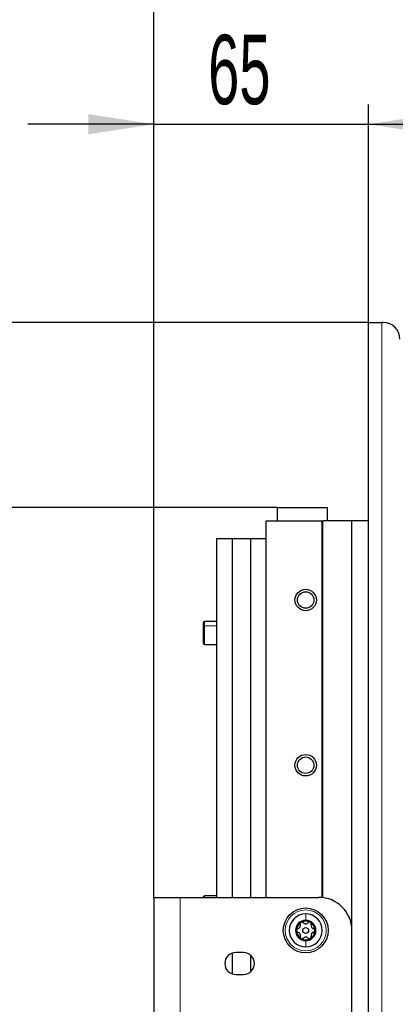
# Paper-space layout 'Blatt3' of a CAD drawing. Header units: millimetres. Extents: x 5 to 418, y 2 to 292.
# Tile 83 of 100: x 199 to 218, y 217 to 267. Entities that reach past the tile are written whole.
import ezdxf

# ---------------------------------------------------------------- set-up
doc = ezdxf.new("R2010")
doc.units = ezdxf.units.MM
doc.layers.add('SLD-0', color=7, linetype='Continuous')
doc.styles.add('SLDTEXTSTYLE0', font='TXT', dxfattribs={"width": 0.605})
doc.dimstyles.new('SLDDIMSTYLE0', dxfattribs={"dimtxt": 3.5, "dimasz": 3.302, "dimexe": 0, "dimexo": 0.0625, "dimgap": 0.875, "dimtad": 1, "dimdec": 0, "dimlfac": 6, "dimrnd": 1e-09, "dimzin": 12, "dimdsep": 46, "dimtxsty": 'SLDTEXTSTYLE0', "dimsah": 1, "dimcen": 0.09, "dimadec": 0, "dimazin": 3, "dimtfac": 1, "dimtofl": 0, "dimtmove": 0, "dimatfit": 3, "dimfxl": 1, "dimfrac": 2, "dimtolj": 1, "dimtzin": 12, "dimarcsym": 0})
doc.dimstyles.new('SLDDIMSTYLE1', dxfattribs={"dimtxt": 3.5, "dimasz": 3.302, "dimexe": 0, "dimexo": 0.0625, "dimgap": 0.875, "dimtad": 1, "dimlfac": 6, "dimrnd": 1e-09, "dimzin": 12, "dimdsep": 46, "dimtxsty": 'SLDTEXTSTYLE0', "dimsah": 1, "dimcen": 0.09, "dimadec": 0, "dimazin": 3, "dimtfac": 1, "dimtofl": 0, "dimtmove": 0, "dimatfit": 3, "dimfxl": 1, "dimfrac": 2, "dimtolj": 1, "dimtzin": 12, "dimarcsym": 0})
doc.dimstyles.new('SLDDIMSTYLE2', dxfattribs={"dimtxt": 3.5, "dimasz": 3.302, "dimexe": 0, "dimexo": 0.0625, "dimgap": 0.875, "dimtad": 1, "dimlfac": 6, "dimrnd": 1e-09, "dimzin": 12, "dimdsep": 46, "dimtxsty": 'SLDTEXTSTYLE0', "dimsah": 1, "dimcen": 0.09, "dimadec": 0, "dimazin": 3, "dimtfac": 1, "dimtmove": 0, "dimatfit": 0, "dimfxl": 1, "dimfrac": 2, "dimtolj": 1, "dimtzin": 12, "dimarcsym": 0})

# ---------------------------------------------------------------- blocks, each defined once
blk = doc.blocks.new('_D_17')
at = {"layer": 'SLD-0', "color": 7}
for p, q in [((211.904, 242.008), (194.66, 242.008)), ((195.66, 119.658), (195.66, 242.008)), ((209.877, 119.658), (194.66, 119.658))]:
    blk.add_line(p, q, dxfattribs=at)
for points in [[(195.66, 242.008), (195.152, 238.706), (196.168, 238.706)], [(195.66, 119.658), (196.168, 122.96), (195.152, 122.96)]]:
    blk.add_solid(points, dxfattribs=at)
at = {"layer": 'SLD-0', "color": 7, "insert": (191.149, 176.823), "char_height": 3.5, "attachment_point": 1, "rotation": 90, "style": 'SLDTEXTSTYLE0'}
blk.add_mtext('734', dxfattribs=at)
blk = doc.blocks.new('_D_18')
at = {"layer": 'SLD-0', "color": 7}
for p, q in [((195.66, 251.341), (195.66, 257.691)), ((216.488, 251.341), (194.66, 251.341)), ((195.66, 242.008), (195.66, 251.341)), ((211.904, 242.008), (194.66, 242.008)), ((195.66, 242.008), (195.66, 235.658))]:
    blk.add_line(p, q, dxfattribs=at)
for points in [[(195.66, 251.341), (196.168, 254.643), (195.152, 254.643)], [(195.66, 242.008), (195.152, 238.706), (196.168, 238.706)]]:
    blk.add_solid(points, dxfattribs=at)
at = {"layer": 'SLD-0', "color": 7, "insert": (191.149, 244.001), "char_height": 3.5, "attachment_point": 1, "rotation": 90, "style": 'SLDTEXTSTYLE0'}
blk.add_mtext('56', dxfattribs=at)
blk = doc.blocks.new('_D_19')
at = {"layer": 'SLD-0', "color": 7}
for p, q in [((205.654, 222.341), (205.654, 262.341)), ((216.488, 251.341), (216.488, 262.341)), ((205.654, 261.341), (199.304, 261.341)), ((205.654, 261.341), (216.488, 261.341)), ((216.488, 261.341), (222.838, 261.341))]:
    blk.add_line(p, q, dxfattribs=at)
for points in [[(205.654, 261.341), (202.352, 261.849), (202.352, 260.833)], [(216.488, 261.341), (219.79, 260.833), (219.79, 261.849)]]:
    blk.add_solid(points, dxfattribs=at)
at = {"layer": 'SLD-0', "color": 7, "insert": (208.397, 265.853), "char_height": 3.5, "attachment_point": 1, "style": 'SLDTEXTSTYLE0'}
blk.add_mtext('65', dxfattribs=at)
blk = doc.blocks.new('_D_20')
at = {"layer": 'SLD-0', "color": 7}
for p, q in [((216.488, 251.341), (216.488, 262.341)), ((255.071, 239.441), (255.071, 262.341)), ((216.488, 261.341), (255.071, 261.341))]:
    blk.add_line(p, q, dxfattribs=at)
for points in [[(216.488, 261.341), (219.79, 260.833), (219.79, 261.849)], [(255.071, 261.341), (251.769, 261.849), (251.769, 260.833)]]:
    blk.add_solid(points, dxfattribs=at)
at = {"layer": 'SLD-0', "color": 7, "insert": (229.764, 265.853), "char_height": 3.5, "attachment_point": 1, "style": 'SLDTEXTSTYLE0'}
blk.add_mtext('231,5', dxfattribs=at)
blk = doc.blocks.new('_D_21')
at = {"layer": 'SLD-0', "color": 7}
for p, q in [((205.654, 222.341), (205.654, 272.341)), ((255.071, 239.441), (255.071, 272.341)), ((205.654, 271.341), (255.071, 271.341))]:
    blk.add_line(p, q, dxfattribs=at)
for centre, start, end in [((229.719, 274.027), 153.4349, 206.5651), ((231.007, 274.027), 333.4349, 26.5651)]:
    blk.add_arc(centre, 6.006, start, end, dxfattribs=at)
for points in [[(205.654, 271.341), (208.956, 270.833), (208.956, 271.849)], [(255.071, 271.341), (251.769, 271.849), (251.769, 270.833)]]:
    blk.add_solid(points, dxfattribs=at)
at = {"layer": 'SLD-0', "color": 7, "insert": (224.347, 275.853), "char_height": 3.5, "attachment_point": 1, "style": 'SLDTEXTSTYLE0'}
blk.add_mtext('296,5', dxfattribs=at)
blk = doc.blocks.new('_D_22')
at = {"layer": 'SLD-0', "color": 7}
for p, q in [((216.488, 251.341), (184.66, 251.341)), ((185.66, 119.658), (185.66, 251.341)), ((209.877, 119.658), (184.66, 119.658))]:
    blk.add_line(p, q, dxfattribs=at)
for centre, start, end in [((182.974, 184.138), 63.4349, 116.5651), ((182.974, 186.861), 243.4349, 296.5651)]:
    blk.add_arc(centre, 6.006, start, end, dxfattribs=at)
for points in [[(185.66, 251.341), (185.152, 248.039), (186.168, 248.039)], [(185.66, 119.658), (186.168, 122.96), (185.152, 122.96)]]:
    blk.add_solid(points, dxfattribs=at)
at = {"layer": 'SLD-0', "color": 7, "insert": (181.149, 181.489), "char_height": 3.5, "attachment_point": 1, "rotation": 90, "style": 'SLDTEXTSTYLE0'}
blk.add_mtext('790', dxfattribs=at)

psp = doc.layouts.new('Blatt3')

# ---------------------------------------------------------------- linework, layer by layer
at = {"color": 7, "linetype": 'Continuous', "lineweight": 25}
for p, q in [((216.4876, 251.3413), (217.1543, 251.3413)), ((216.4876, 92.1746), (216.4876, 251.3413)), ((217.2376, 251.3413), (217.1543, 251.3413)), ((211.9043, 241.3413), (211.9043, 242.0079)), ((211.9043, 242.0079), (214.4043, 242.0079)), ((214.4043, 242.0079), (214.4043, 241.3413)), ((211.321, 222.3413), (211.321, 241.3413)), ((211.321, 241.3413), (214.1376, 241.3413)), ((214.1576, 241.1746), (214.1376, 241.3413)), ((214.1576, 222.3326), (214.1576, 241.1746)), ((214.1876, 240.9246), (214.1576, 241.1746)), ((214.1876, 222.3292), (214.1876, 241.3413)), ((215.6543, 241.3413), (214.1876, 241.3413)), ((215.6543, 155.6746), (215.6543, 241.3413)), ((216.4876, 241.3413), (215.6543, 241.3413)), ((208.821, 240.4246), (208.821, 222.3413)), ((209.6126, 240.4246), (208.821, 240.4246)), ((209.6126, 240.4246), (209.6126, 222.3413)), ((210.5293, 240.4246), (209.6126, 240.4246)), ((211.321, 240.4246), (210.5293, 240.4246)), ((210.5293, 240.4246), (210.5293, 222.3413)), ((208.821, 236.2579), (208.221, 236.2579)), ((208.221, 235.0913), (208.821, 235.0913)), ((205.6543, 222.3413), (205.6543, 202.3413)), ((205.6543, 222.3413), (206.9876, 222.3413)), ((206.9876, 222.3413), (213.9876, 222.3413)), ((208.821, 222.4246), (208.221, 222.4246)), ((210.1876, 219.5579), (209.7876, 219.5579)), ((209.6126, 219.5294), (209.6126, 218.4865)), ((210.5293, 219.4389), (210.5293, 218.5769)), ((209.7876, 218.4579), (210.1876, 218.4579))]:
    psp.add_line(p, q, dxfattribs=at)
at = {"color": 7, "linetype": 'Continuous', "lineweight": 18}
for p, q in [((217.1543, 92.1746), (217.1543, 251.3413)), ((208.221, 236.2579), (208.221, 236.0405)), ((208.221, 236.0405), (208.221, 235.1295)), ((208.221, 236.0405), (208.821, 236.0405)), ((208.221, 235.1295), (208.221, 235.0913)), ((206.9876, 222.3413), (206.9876, 202.3413)), ((208.221, 222.4246), (208.221, 222.3413))]:
    psp.add_line(p, q, dxfattribs=at)
at = {"color": 7, "linetype": 'Continuous', "lineweight": 25}
for centre, radius in [((213.321, 237.3413), 0.5417), ((213.321, 237.3413), 0.4167), ((213.321, 229.0079), 0.5417), ((213.321, 229.0079), 0.4167), ((213.321, 220.6746), 1.1333), ((213.321, 220.6746), 0.1491)]:
    psp.add_circle(centre, radius, dxfattribs=at)
at = {"color": 7, "linetype": 'Continuous', "lineweight": 18}
psp.add_circle((213.321, 220.6746), 1.0333, dxfattribs=at)
at = {"color": 7, "linetype": 'Continuous', "lineweight": 25}
for centre, radius, start, end in [((217.2376, 250.5079), 0.8333, 360, 90), ((208.221, 236.1913), 0.0667, 90, 180), ((208.221, 235.1579), 0.0667, 180, 270), ((208.221, 222.3579), 0.0667, 90, 180), ((213.9876, 220.6746), 1.6667, 0, 90), ((213.321, 220.6746), 0.8333, 90, 270), ((213.321, 220.6746), 0.5133, 90, 270), ((213.321, 220.6746), 0.4667, 120, 180), ((213.321, 220.6746), 0.4667, 60, 120), ((213.321, 220.6746), 0.8333, 270, 90), ((213.321, 220.6746), 0.5133, 270, 90), ((213.321, 220.6746), 0.4667, 360, 60), ((213.321, 220.6746), 0.4667, 180, 240), ((213.321, 220.6746), 0.4667, 300, 360), ((213.321, 220.6746), 0.4667, 240, 300), ((209.7876, 219.0079), 0.55, 90, 270), ((210.1876, 219.0079), 0.55, 270, 90)]:
    psp.add_arc(centre, radius, start, end, dxfattribs=at)
at = {"color": 7, "linetype": 'Continuous', "lineweight": 18}
psp.add_arc((208.2189, 235.194), 0.0646, 182.00342, 271.87224, dxfattribs=at)
at = {"color": 7, "linetype": 'Continuous', "lineweight": 25}
for points, knots in [([(208.1543, 236.1886), (208.1543, 236.1895), (208.1543, 236.2024), (208.1543, 236.153), (208.1543, 236.0399), (208.1543, 235.8629), (208.1543, 235.6592), (208.1543, 235.4586), (208.1543, 235.2857), (208.1543, 235.2231), (208.1543, 235.1918)], [0, 0, 0, 0, 0.0102931, 0.1516798, 0.2930665, 0.4344532, 0.5758399, 0.7172266, 0.8586133, 1, 1, 1, 1]), ([(213.0876, 221.0788), (213.0787, 221.0723), (213.0609, 221.0594), (213.0453, 221.0308), (213.039, 221.0001), (213.0429, 220.9808), (213.0449, 220.9712)], [0, 0, 0, 0, 0.249858, 0.4994668, 0.7490113, 1, 1, 1, 1]), ([(213.2022, 221.062), (213.1948, 221.0685), (213.1801, 221.0815), (213.1504, 221.0915), (213.1178, 221.0922), (213.0977, 221.0832), (213.0876, 221.0788)], [0, 0, 0, 0, 0.249806, 0.5000545, 0.7503094, 1, 1, 1, 1]), ([(213.2022, 221.062), (213.2182, 221.0481), (213.2423, 221.0274), (213.2858, 221.0135), (213.3207, 221.0094), (213.3557, 221.0134), (213.3994, 221.0272), (213.4236, 221.0481), (213.4398, 221.062)], [0, 0, 0, 0, 0.24919366, 0.3743301, 0.49892526, 0.62400376, 0.74975694, 1, 1, 1, 1]), ([(213.5543, 221.0788), (213.5443, 221.0832), (213.5242, 221.0922), (213.4915, 221.0915), (213.4619, 221.0816), (213.4471, 221.0685), (213.4398, 221.062)], [0, 0, 0, 0, 0.250032, 0.4996317, 0.7492275, 1, 1, 1, 1]), ([(213.5971, 220.9712), (213.599, 220.9808), (213.603, 221), (213.5967, 221.0307), (213.581, 221.0594), (213.5632, 221.0723), (213.5543, 221.0788)], [0, 0, 0, 0, 0.249816, 0.4999076, 0.7501199, 1, 1, 1, 1]), ([(212.9261, 220.7654), (212.9168, 220.7623), (212.8981, 220.7561), (212.8747, 220.7354), (212.8577, 220.7074), (212.8554, 220.6855), (212.8543, 220.6746)], [0, 0, 0, 0, 0.24985308, 0.49990135, 0.75011449, 1, 1, 1, 1]), ([(212.8543, 220.6746), (212.8554, 220.6637), (212.8577, 220.6418), (212.8747, 220.6139), (212.8981, 220.5931), (212.9167, 220.5869), (212.9261, 220.5838)], [0, 0, 0, 0, 0.2499898, 0.4996108, 0.7491272, 1, 1, 1, 1]), ([(212.9261, 220.7654), (212.9461, 220.7724), (212.9762, 220.7829), (213.0099, 220.8136), (213.0309, 220.8418), (213.0449, 220.8741), (213.0548, 220.9188), (213.0489, 220.9503), (213.0449, 220.9712)], [0, 0, 0, 0, 0.2492203, 0.374358, 0.498948, 0.6240206, 0.749768, 1, 1, 1, 1]), ([(213.0449, 220.378), (213.0488, 220.3989), (213.0548, 220.4301), (213.0451, 220.4747), (213.0312, 220.507), (213.0102, 220.5353), (212.9764, 220.5663), (212.9462, 220.5768), (212.9261, 220.5838)], [0, 0, 0, 0, 0.2492191, 0.3743567, 0.4989469, 0.6240198, 0.7497675, 1, 1, 1, 1]), ([(213.5971, 220.9712), (213.5931, 220.9504), (213.5871, 220.9191), (213.5969, 220.8745), (213.6108, 220.8422), (213.6317, 220.814), (213.6656, 220.783), (213.6957, 220.7724), (213.7158, 220.7654)], [0, 0, 0, 0, 0.2492191, 0.3743567, 0.4989469, 0.6240198, 0.7497675, 1, 1, 1, 1]), ([(213.7158, 220.5838), (213.6958, 220.5768), (213.6658, 220.5663), (213.632, 220.5356), (213.611, 220.5074), (213.597, 220.4752), (213.5871, 220.4304), (213.5931, 220.399), (213.5971, 220.378)], [0, 0, 0, 0, 0.24922033, 0.37435801, 0.49894799, 0.62402062, 0.74976801, 1, 1, 1, 1]), ([(213.7876, 220.6746), (213.7865, 220.6856), (213.7842, 220.7074), (213.7673, 220.7353), (213.7439, 220.7561), (213.7252, 220.7623), (213.7158, 220.7654)], [0, 0, 0, 0, 0.24998976, 0.49961083, 0.7491272, 1, 1, 1, 1]), ([(213.7158, 220.5838), (213.7252, 220.5869), (213.7438, 220.5931), (213.7672, 220.6139), (213.7842, 220.6418), (213.7865, 220.6637), (213.7876, 220.6746)], [0, 0, 0, 0, 0.2498531, 0.4999013, 0.7501145, 1, 1, 1, 1]), ([(213.0449, 220.378), (213.0429, 220.3684), (213.039, 220.3492), (213.0452, 220.3185), (213.0609, 220.2898), (213.0787, 220.2769), (213.0876, 220.2705)], [0, 0, 0, 0, 0.249816, 0.4999076, 0.7501199, 1, 1, 1, 1]), ([(213.0876, 220.2705), (213.0977, 220.266), (213.1178, 220.257), (213.1504, 220.2578), (213.1801, 220.2676), (213.1948, 220.2807), (213.2022, 220.2872)], [0, 0, 0, 0, 0.250032, 0.4996317, 0.7492275, 1, 1, 1, 1]), ([(213.4398, 220.2872), (213.4237, 220.3011), (213.3996, 220.3219), (213.3561, 220.3357), (213.3212, 220.3398), (213.2863, 220.3358), (213.2425, 220.322), (213.2183, 220.3011), (213.2022, 220.2872)], [0, 0, 0, 0, 0.24919366, 0.37433011, 0.49892527, 0.62400376, 0.74975694, 1, 1, 1, 1]), ([(213.4398, 220.2872), (213.4471, 220.2807), (213.4618, 220.2677), (213.4915, 220.2578), (213.5242, 220.257), (213.5443, 220.266), (213.5543, 220.2705)], [0, 0, 0, 0, 0.249806, 0.5000545, 0.7503094, 1, 1, 1, 1]), ([(213.5543, 220.2705), (213.5632, 220.2769), (213.581, 220.2898), (213.5967, 220.3184), (213.603, 220.3491), (213.599, 220.3684), (213.5971, 220.378)], [0, 0, 0, 0, 0.24985796, 0.49946675, 0.74901133, 1, 1, 1, 1])]:
    psp.add_open_spline(points, degree=3, knots=knots, dxfattribs=at)
at = {"color": 7, "linetype": 'Continuous', "lineweight": 18}
for points in [[(213.321, 221.5079), (213.321, 221.4649), (213.321, 221.3787), (213.321, 221.2515), (213.321, 221.1879)], [(213.321, 219.8413), (213.321, 219.8843), (213.321, 219.9705), (213.321, 220.0977), (213.321, 220.1613)]]:
    psp.add_open_spline(points, degree=3, dxfattribs=at)

# ---------------------------------------------------------------- dimensions: what is measured, and where the dimension line sits
at = {"layer": 'SLD-0', "color": 7}
dim = psp.add_linear_dim(base=(255.071, 271.3413), p1=(205.6543, 222.3413), p2=(255.071, 239.4413), text='(<>)', dimstyle='SLDDIMSTYLE1', dxfattribs=at)
dim.commit()
dim.dimension.update_dxf_attribs({"geometry": '_D_21', "text_midpoint": (230.3626, 271.3413), "dimtype": 160})
for base, p1, p2, dimstyle, picture, middle in [((216.4876, 261.3413), (205.6543, 222.3413), (216.4876, 251.3413), 'SLDDIMSTYLE2', '_D_19', (211.071, 261.3413)), ((255.071, 261.3413), (216.4876, 251.3413), (255.071, 239.4413), 'SLDDIMSTYLE1', '_D_20', (235.7793, 261.3413))]:
    dim = psp.add_linear_dim(base=base, p1=p1, p2=p2, dimstyle=dimstyle, dxfattribs=at)
    dim.commit()
    dim.dimension.update_dxf_attribs({"geometry": picture, "text_midpoint": middle, "dimtype": 160})
for base, p1, p2, dimstyle, picture, middle in [((195.6603, 251.3413), (211.9043, 242.0079), (216.4876, 251.3413), 'SLDDIMSTYLE2', '_D_18', (195.6603, 246.6746)), ((195.6603, 242.0079), (209.8769, 119.6579), (211.9043, 242.0079), 'SLDDIMSTYLE0', '_D_17', (195.6603, 180.8329))]:
    dim = psp.add_linear_dim(base=base, p1=p1, p2=p2, angle=90, dimstyle=dimstyle, dxfattribs=at)
    dim.commit()
    dim.dimension.update_dxf_attribs({"geometry": picture, "text_midpoint": middle, "dimtype": 160})
dim = psp.add_linear_dim(base=(185.6603, 251.3413), p1=(209.8769, 119.6579), p2=(216.4876, 251.3413), angle=90, text='(<>)', dimstyle='SLDDIMSTYLE0', dxfattribs=at)
dim.commit()
dim.dimension.update_dxf_attribs({"geometry": '_D_22', "text_midpoint": (185.6603, 185.4996), "dimtype": 160})

doc.saveas('drawing.dxf')
